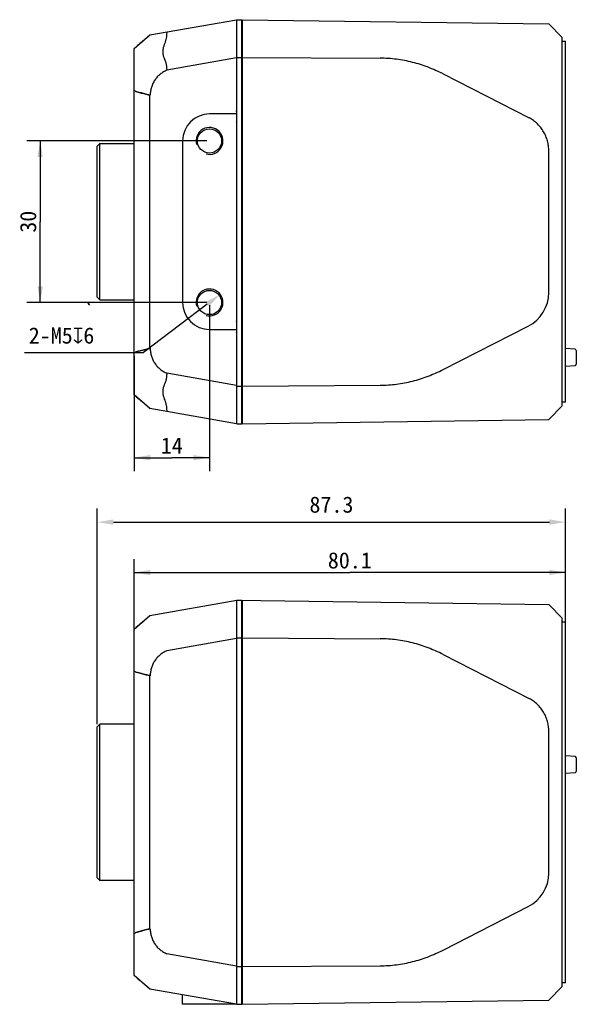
# Model space of a CAD drawing. Header units: millimetres. Extents: x 52 to 372, y 90 to 273.
# Tile 2 of 4: x 156 to 260, y 90 to 273. Entities that reach past the tile are written whole.
import ezdxf
from ezdxf.enums import TextEntityAlignment as Align

# ---------------------------------------------------------------- set-up
doc = ezdxf.new("R2010")
doc.units = ezdxf.units.MM
doc.header["$LTSCALE"] = 23.1
doc.header["$PDMODE"] = 3
doc.header["$PDSIZE"] = 8
doc.layers.get('0').update_dxf_attribs({"linetype": 'CONTINUOUS'})
doc.layers.get('Defpoints').update_dxf_attribs({"linetype": 'CONTINUOUS'})
doc.layers.add('00_COMPONENTS', color=7, linetype='CONTINUOUS')
doc.layers.add('51__DRAFT_DIMS', color=7, linetype='CONTINUOUS')
doc.styles.get("Standard").update_dxf_attribs({"font": 'simfang.ttf'})
doc.dimstyles.new('DIMSTYLE_1', dxfattribs={"dimtxt": 3, "dimasz": 3, "dimexe": 2.5, "dimexo": 0.5, "dimgap": 0.75, "dimtad": 1, "dimdsep": 46, "dimtxsty": 'STANDARD', "dimblk": '_FILLED', "dimblk1": '_FILLED', "dimblk2": '_FILLED', "dimcen": 0.09, "dimclrt": 3, "dimazin": 2, "dimtp": 0.3, "dimtm": 0.3, "dimtfac": 1, "dimtofl": 0, "dimtmove": 0, "dimatfit": 3, "dimldrblk": '_FILLED', "dimfxl": 1, "dimtolj": 1, "dimarcsym": 0})
doc.dimstyles.new('DIMSTYLE_2', dxfattribs={"dimtxt": 3, "dimasz": 3, "dimexe": 2.5, "dimexo": 0.5, "dimgap": 0.75, "dimtad": 1, "dimdsep": 46, "dimtxsty": 'STANDARD', "dimblk": '_FILLED', "dimblk1": '_FILLED', "dimblk2": '_FILLED', "dimcen": 0.09, "dimclrt": 3, "dimazin": 2, "dimtp": 0.2, "dimtm": 0.2, "dimtfac": 1, "dimtofl": 0, "dimtmove": 0, "dimatfit": 3, "dimldrblk": '_FILLED', "dimfxl": 1, "dimtolj": 1, "dimarcsym": 0})
doc.dimstyles.new('DIMSTYLE_3', dxfattribs={"dimtxt": 3, "dimasz": 3, "dimexe": 2.5, "dimexo": 0.5, "dimtad": 1, "dimdsep": 46, "dimtxsty": 'STANDARD', "dimblk": '_FILLED', "dimblk1": '_FILLED', "dimblk2": '_FILLED', "dimcen": 0.09, "dimclrt": 3, "dimazin": 2, "dimtp": 0.1, "dimtm": 0.1, "dimtfac": 1, "dimtofl": 0, "dimtmove": 0, "dimatfit": 1, "dimldrblk": '_FILLED', "dimfxl": 1, "dimtolj": 1, "dimarcsym": 0})

# ---------------------------------------------------------------- blocks, each defined once
blk = doc.blocks.new('_FILLED')
at = {"color": 0, "linetype": 'ByBlock'}
blk.add_solid([(0, 0), (-1, 0.167), (-1, -0.167)], dxfattribs=at)
blk = doc.blocks.new('*D1')
at = {"layer": '51__DRAFT_DIMS', "color": 4}
for p, q in [((177.64, 152.61), (177.64, 172.89)), ((257.74, 145.77), (257.74, 172.89)), ((177.64, 170.39), (217.69, 170.39)), ((257.74, 170.39), (217.69, 170.39))]:
    blk.add_line(p, q, dxfattribs=at)
at = {"layer": '51__DRAFT_DIMS', "color": 4, "xscale": 3, "yscale": 3, "zscale": 3, "rotation": 180}
blk.add_blockref('_FILLED', (177.64, 170.39), dxfattribs=at)
at = {"layer": '51__DRAFT_DIMS', "color": 4, "xscale": 3, "yscale": 3, "zscale": 3}
blk.add_blockref('_FILLED', (257.74, 170.39), dxfattribs=at)
at = {"layer": '51__DRAFT_DIMS', "color": 3}
blk.add_text('80.1', height=3, dxfattribs=at).set_placement((217.69, 171.14), align=Align.CENTER)
blk = doc.blocks.new('*D9')
at = {"layer": '51__DRAFT_DIMS', "color": 0, "lineweight": -2}
for p, q in [((170.81, 142.23), (170.81, 182.24)), ((257.74, 144.23), (257.74, 182.24)), ((173.81, 179.74), (254.74, 179.74))]:
    blk.add_line(p, q, dxfattribs=at)
at = {"layer": 'Defpoints', "color": 0}
for p in [(257.74, 179.74), (257.74, 143.73), (170.81, 141.73)]:
    blk.add_point(p, dxfattribs=at)
at = {"layer": '51__DRAFT_DIMS', "color": 0, "linetype": 'ByBlock', "lineweight": -2, "xscale": 3, "yscale": 3, "zscale": 3}
for p, rotation in [((170.81, 179.74), 180), ((257.74, 179.74), 360)]:
    blk.add_blockref('_FILLED', p, dxfattribs=dict(at, rotation=rotation))
at = {"layer": '51__DRAFT_DIMS', "color": 3, "insert": (214.28, 184.49), "char_height": 3, "attachment_point": 2, "line_spacing_factor": 0.9}
blk.add_mtext('\\A1;87.3{}{{\\H0.7x;}{}}', dxfattribs=at)
blk = doc.blocks.new('*D5')
at = {"layer": '51__DRAFT_DIMS', "color": 4}
for p, q in [((191.14, 250.5), (157.71, 250.5)), ((160.21, 250.5), (160.21, 235.5)), ((160.21, 220.5), (160.21, 235.5)), ((191.14, 220.5), (157.71, 220.5))]:
    blk.add_line(p, q, dxfattribs=at)
at = {"layer": '51__DRAFT_DIMS', "color": 4, "xscale": 3, "yscale": 3, "zscale": 3}
for p, rotation in [((160.21, 250.5), 90), ((160.21, 220.5), 270)]:
    blk.add_blockref('_FILLED', p, dxfattribs=dict(at, rotation=rotation))
at = {"layer": '51__DRAFT_DIMS', "color": 3}
blk.add_text('30', height=3, rotation=90, dxfattribs=at).set_placement((159.46, 235.5), align=Align.CENTER)
blk = doc.blocks.new('*D6')
at = {"layer": '51__DRAFT_DIMS', "color": 4}
for p, q in [((191.64, 220), (191.64, 189.2)), ((177.64, 210.62), (177.64, 189.2)), ((177.64, 191.7), (184.64, 191.7)), ((191.64, 191.7), (184.64, 191.7))]:
    blk.add_line(p, q, dxfattribs=at)
at = {"layer": '51__DRAFT_DIMS', "color": 4, "xscale": 3, "yscale": 3, "zscale": 3, "rotation": 180}
blk.add_blockref('_FILLED', (177.64, 191.7), dxfattribs=at)
at = {"layer": '51__DRAFT_DIMS', "color": 4, "xscale": 3, "yscale": 3, "zscale": 3}
blk.add_blockref('_FILLED', (191.64, 191.7), dxfattribs=at)
at = {"layer": '51__DRAFT_DIMS', "color": 3}
blk.add_text('14', height=3, dxfattribs=at).set_placement((184.64, 192.45), align=Align.CENTER)
blk = doc.blocks.new('*D7')
at = {"layer": '51__DRAFT_DIMS', "color": 0, "lineweight": -2}
for p in [(191.24, 220.2), (157.31, 211.25)]:
    blk.add_line(p, (179.4, 211.25), dxfattribs=at)
at = {"layer": 'Defpoints', "color": 0}
for p in [(193.64, 222.01), (189.65, 218.99)]:
    blk.add_point(p, dxfattribs=at)
at = {"layer": '51__DRAFT_DIMS', "color": 0, "linetype": 'ByBlock', "lineweight": -2, "xscale": 3, "yscale": 3, "zscale": 3, "rotation": 37.05898322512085}
blk.add_blockref('_FILLED', (193.64, 222.01), dxfattribs=at)
at = {"layer": '51__DRAFT_DIMS', "color": 3, "insert": (170.26, 220.38), "char_height": 3, "attachment_point": 3, "line_spacing_factor": 0.9}
blk.add_mtext('\\A1;`\\P2-M{\\A1;5\\Fgdt|c0;x\\fFangSong|b0|i0|c134|p0;6}', dxfattribs=at)

msp = doc.modelspace()

# ---------------------------------------------------------------- linework, layer by layer
at = {"layer": '00_COMPONENTS', "color": 7}
for p, q in [((180.59583, 270.17073), (196.64141, 273)), ((196.64141, 273), (196.64141, 198)), ((196.74141, 198), (196.74141, 273)), ((196.74141, 273), (197.64141, 273)), ((197.64141, 198), (197.64141, 273)), ((197.74141, 198), (197.74141, 273)), ((197.74141, 273), (254.64165, 272.20547)), ((254.64165, 272.20547), (257.14141, 269.67056)), ((177.64141, 267.64979), (180.59583, 270.17073)), ((180.63144, 270.17701), (180.60839, 270.15655)), ((257.14141, 201.32943), (257.14141, 269.67056)), ((257.14141, 269), (257.74141, 269)), ((257.74141, 202), (257.74141, 269)), ((177.64141, 203.35021), (177.64141, 267.64979)), ((196.64141, 265.89524), (183.75075, 263.62227)), ((196.74141, 266), (197.64141, 266)), ((197.74141, 266.25), (197.64141, 266.25)), ((197.74141, 266), (223.33102, 265.85199)), ((197.74141, 263.25), (197.64141, 263.25)), ((234.99946, 262.93788), (251.01519, 254.77188)), ((178.58261, 259.50503), (177.97057, 259.66493)), ((177.97057, 259.66493), (178.58764, 259.50487)), ((180.236, 259.07733), (180.63143, 258.97477)), ((180.59583, 212.0188), (180.59583, 258.9812)), ((180.63143, 258.97477), (180.59583, 258.9812)), ((196.64141, 255.5), (191.64141, 255.5)), ((196.64141, 254.10047), (196.74141, 254.20049)), ((196.64141, 253.98618), (196.74141, 254.0862)), ((186.64141, 250.5), (186.64141, 220.5)), ((170.81141, 249.5), (171.31141, 250)), ((170.81141, 221.5), (170.81141, 249.5)), ((171.31141, 221), (171.31141, 250)), ((171.31141, 250), (177.64141, 250)), ((254.64165, 222.36823), (254.64165, 248.63571)), ((196.74141, 245.22408), (196.64141, 245.22408)), ((197.74141, 245.22408), (197.64141, 245.22408)), ((196.74141, 225.22408), (196.64141, 225.22408)), ((197.74141, 225.22408), (197.64141, 225.22408)), ((170.81141, 221.5), (171.31141, 221)), ((171.31141, 221), (177.64141, 221)), ((196.74141, 216.9138), (196.64141, 217.01382)), ((196.74141, 216.79951), (196.64141, 216.89953)), ((234.99946, 208.06211), (250.81911, 216.12814)), ((191.64141, 215.5), (196.64141, 215.5)), ((180.63144, 212.02523), (180.23601, 211.92267)), ((180.59583, 212.0188), (180.63144, 212.02523)), ((179.29495, 211.67858), (177.9702, 211.33491)), ((179.28732, 211.67837), (180.22187, 211.92226)), ((180.23601, 211.92267), (179.29495, 211.67858)), ((259.50922, 211.82313), (257.74141, 211.9494)), ((259.74141, 211.57377), (259.74141, 209.03933)), ((257.74141, 208.66369), (259.50922, 208.78996)), ((196.64141, 205.10475), (183.75073, 207.37773)), ((197.74141, 207.75), (197.64141, 207.75)), ((196.74141, 205), (197.64141, 205)), ((197.74141, 204.75), (197.64141, 204.75)), ((197.74141, 205), (223.33102, 205.14801)), ((180.59583, 200.82927), (177.64141, 203.35021)), ((257.14141, 201.32943), (254.64165, 198.79453)), ((257.74141, 202), (257.14141, 202)), ((196.64141, 198), (180.59583, 200.82927)), ((180.60837, 200.84342), (180.63143, 200.82299)), ((196.74141, 198), (197.64141, 198)), ((197.74141, 198), (254.64165, 198.79453)), ((180.59583, 162.40147), (196.73069, 165.24648)), ((194.76331, 164.90059), (194.76357, 164.91871)), ((194.76864, 164.90052), (194.76357, 164.91871)), ((196.64141, 165.23074), (196.64141, 90.23074)), ((196.65065, 165.23237), (197.64141, 165.23237)), ((196.73069, 165.24648), (254.64165, 164.43784)), ((196.74141, 90.23237), (196.74141, 165.23237)), ((197.64141, 90.23237), (197.64141, 165.23237)), ((197.74141, 90.23237), (197.74141, 165.23237)), ((196.64141, 163.23237), (196.74141, 163.23237)), ((197.74141, 163.28473), (197.64141, 163.28648)), ((257.14141, 161.90293), (254.64165, 164.43784)), ((177.64141, 159.88053), (180.59583, 162.40147)), ((180.63144, 162.40775), (180.60839, 162.38729)), ((257.14141, 93.5618), (257.14141, 161.90293)), ((257.14141, 161.23237), (257.74141, 161.23237)), ((257.74141, 94.23237), (257.74141, 161.23237)), ((177.64141, 95.58095), (177.64141, 159.88053)), ((196.64141, 158.12598), (183.75075, 155.85301)), ((196.74141, 158.23237), (197.64141, 158.23237)), ((197.74141, 158.48237), (197.64141, 158.48237)), ((197.74141, 158.23237), (223.33102, 158.08436)), ((197.74141, 155.48237), (197.64141, 155.48237)), ((234.99946, 155.17025), (251.01519, 147.00425)), ((177.97057, 151.89567), (178.58764, 151.73561)), ((178.58261, 151.73577), (177.97057, 151.89567)), ((180.236, 151.30807), (180.63143, 151.20551)), ((180.59583, 104.24953), (180.59583, 151.21194)), ((180.63143, 151.20551), (180.59583, 151.21194)), ((170.81141, 141.73074), (171.31141, 142.23074)), ((170.81141, 113.73074), (170.81141, 141.73073)), ((171.31141, 113.23074), (171.31141, 142.23074)), ((177.64141, 142.23074), (171.31141, 142.23074)), ((254.64165, 114.6006), (254.64165, 140.86808)), ((259.50922, 136.25093), (257.74141, 136.3772)), ((259.74141, 136.0015), (259.74141, 133.46712)), ((259.50922, 133.21776), (257.74141, 133.09148)), ((170.81141, 113.73074), (171.31141, 113.23074)), ((177.64141, 113.23074), (171.31141, 113.23074)), ((234.99946, 100.29448), (250.81911, 108.36051)), ((180.63144, 104.25597), (180.23601, 104.1534)), ((180.59583, 104.24953), (180.63144, 104.25597)), ((179.29495, 103.90932), (177.9702, 103.56565)), ((179.28732, 103.90911), (180.22187, 104.153)), ((180.23601, 104.1534), (179.29495, 103.90932)), ((196.64141, 97.33549), (183.75073, 99.60847)), ((197.74141, 99.98237), (197.64141, 99.98237)), ((196.74141, 97.23237), (197.64141, 97.23237)), ((197.74141, 96.98237), (197.64141, 96.98237)), ((197.74141, 97.23237), (223.33102, 97.38037)), ((180.59583, 93.06001), (177.64141, 95.58095)), ((257.14141, 93.5618), (254.64165, 91.0269)), ((257.74141, 94.23237), (257.14141, 94.23237)), ((196.64141, 90.23074), (180.59583, 93.06001)), ((180.60837, 93.07416), (180.63143, 93.05373)), ((186.64141, 90.23074), (186.64141, 91.99401)), ((196.64141, 90.23074), (186.64141, 90.23074)), ((196.74141, 90.23237), (197.64141, 90.23237)), ((197.74141, 90.23237), (254.64165, 91.0269))]:
    msp.add_line(p, q, dxfattribs=at)
at = {"layer": '00_COMPONENTS', "color": 4}
for p, q in [((196.64141, 266.25), (196.74141, 266.25)), ((197.64141, 266.1), (197.74141, 266.1)), ((196.64141, 263.25), (196.74141, 263.25)), ((197.64141, 263.4), (197.74141, 263.4)), ((196.64141, 207.75), (196.74141, 207.75)), ((197.64141, 207.6), (197.74141, 207.6)), ((196.64141, 204.75), (196.74141, 204.75)), ((197.64141, 204.9), (197.74141, 204.9)), ((196.64141, 158.48074), (196.74141, 158.48074)), ((197.64141, 158.33237), (197.74141, 158.33237)), ((196.64141, 155.48074), (196.74141, 155.48074)), ((197.64141, 155.63237), (197.74141, 155.63237)), ((197.64141, 155.48074), (197.74141, 155.48074)), ((196.64141, 99.98074), (196.74141, 99.98074)), ((197.64141, 99.83237), (197.74141, 99.83237)), ((196.64141, 96.98074), (196.74141, 96.98074)), ((197.64141, 97.13237), (197.74141, 97.13237)), ((197.64141, 96.98074), (197.74141, 96.98074))]:
    msp.add_line(p, q, dxfattribs=at)
at = {"layer": '00_COMPONENTS', "color": 7}
for centre in [(191.64141, 250.5), (191.64141, 220.5)]:
    msp.add_circle(centre, 2.25, dxfattribs=at)
for centre, radius, start, end in [((195.24141, 256.51894), 1.5, 338.9758566, 360), ((191.64141, 250.5), 5, 90, 180), ((247.6373, 222.36807), 7.00434, 297.0175773, 0.001331), ((191.64141, 220.5), 5, 180, 270), ((195.24141, 214.48105), 1.5, 0, 21.0241434), ((259.49141, 211.57377), 0.25, 0, 85.9143835), ((259.49141, 209.03933), 0.25, 274.0856165, 360), ((195.8973, 151.51661), 8.49208, 275.0273973, 275.7047629), ((195.54453, 153.77748), 10.78135, 281.2158351, 281.7573935), ((259.49141, 136.00156), 0.25, 0.0000001, 85.9143832), ((259.49141, 133.46712), 0.25, 274.0856168, 359.9999999), ((247.6373, 114.60044), 7.00434, 297.0175773, 0.001331)]:
    msp.add_arc(centre, radius, start, end, dxfattribs=at)
at = {"layer": '00_COMPONENTS', "color": 4}
for centre in [(191.64141, 250.5), (191.64141, 220.5)]:
    msp.add_arc(centre, 2.5, 255, 195, dxfattribs=at)
at = {"layer": '00_COMPONENTS', "color": 7}
for centre, major_axis, start_param, end_param in [((195.74141, 255.91452), (1.12138, 1.65648), -1.293022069, -0.975575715), ((195.74141, 215.08548), (1.12138, -1.65648), 0.975575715, 1.293022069)]:
    msp.add_ellipse(centre, major_axis=major_axis, ratio=0.99973754, start_param=start_param, end_param=end_param, dxfattribs=at)
for points, knots in [([(183.75073, 270.72703), (183.73125, 270.65082), (183.70085, 270.49771), (183.6736, 270.2669), (183.65531, 270.03726), (183.62691, 269.72888), (183.56978, 269.42027), (183.48884, 269.11339), (183.39195, 268.80311), (183.27811, 268.49666), (183.17038, 268.18811), (183.09808, 267.95648), (183.03809, 267.72483), (182.99363, 267.4937), (182.96684, 267.26391), (182.95813, 267.03643), (182.96658, 266.81202), (182.99312, 266.59143), (183.03744, 266.37544), (183.09745, 266.1643), (183.16984, 265.95753), (183.27783, 265.68628), (183.39249, 265.41768), (183.4891, 265.14201), (183.55021, 264.93137), (183.59894, 264.71688), (183.64598, 264.4254), (183.66433, 264.13011), (183.70034, 263.83698), (183.73092, 263.69278), (183.75075, 263.62227)], [0, 0, 0, 0, 0.032251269, 0.06388103, 0.095251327, 0.126704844, 0.190827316, 0.223597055, 0.256810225, 0.324055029, 0.357601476, 0.390802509, 0.423516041, 0.45566026, 0.487226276, 0.518277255, 0.548908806, 0.579204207, 0.609269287, 0.639217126, 0.669131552, 0.699054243, 0.758910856, 0.788825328, 0.818765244, 0.848788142, 0.878956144, 0.939711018, 0.969969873, 1, 1, 1, 1]), ([(179.29495, 269.0451), (179.17998, 268.94804), (178.95363, 268.75608), (178.61848, 268.47252), (178.29168, 268.1982), (178.07629, 268.01876), (177.9702, 267.93034)], [0, 0, 0, 0, 0.260702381, 0.514242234, 0.760701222, 1, 1, 1, 1]), ([(180.23601, 269.83483), (180.08293, 269.70508), (179.76848, 269.44273), (179.45453, 269.17981), (179.29495, 269.0451)], [0, 0, 0, 0, 0.490032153, 1, 1, 1, 1]), ([(180.60839, 270.15655), (180.57855, 270.13013), (180.45535, 270.02182), (180.33074, 269.91513), (180.23601, 269.83483)], [0, 0, 0, 0, 0.242977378, 1, 1, 1, 1]), ([(234.99946, 262.93788), (234.09883, 263.39709), (232.70975, 264.01559), (230.79906, 264.68035), (229.33918, 265.09586), (227.85743, 265.4247), (226.35858, 265.66416), (224.848, 265.81218), (223.83665, 265.84907), (223.33102, 265.85199)], [0, 0, 0, 0, 0.249936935, 0.374949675, 0.499961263, 0.624971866, 0.749981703, 0.874990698, 1, 1, 1, 1]), ([(183.75075, 263.62227), (183.52338, 263.53043), (183.19349, 263.36262), (182.78201, 263.09416), (182.48708, 262.87182), (182.20797, 262.62935), (181.94734, 262.36646), (181.70739, 262.084), (181.48941, 261.78377), (181.29318, 261.46847), (181.11997, 261.13952), (180.97263, 260.79779), (180.85286, 260.44515), (180.76081, 260.08407), (180.69488, 259.71722), (180.65214, 259.34691), (180.63667, 259.09888), (180.63143, 258.97477)], [0, 0, 0, 0, 0.124060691, 0.186231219, 0.24846338, 0.310759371, 0.373125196, 0.435565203, 0.498077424, 0.560656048, 0.623293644, 0.685987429, 0.748730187, 0.811512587, 0.874324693, 0.937156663, 1, 1, 1, 1]), ([(177.97057, 259.66493), (177.9202, 259.70879), (177.81401, 259.78761), (177.69961, 259.85367), (177.64141, 259.88261)], [0, 0, 0, 0, 0.506779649, 1, 1, 1, 1]), ([(180.22186, 259.07774), (180.08531, 259.11356), (179.81206, 259.18468), (179.40227, 259.29159), (178.99247, 259.39845), (178.71922, 259.46948), (178.58261, 259.50503)], [0, 0, 0, 0, 0.250009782, 0.500012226, 0.750012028, 1, 1, 1, 1]), ([(178.58764, 259.50487), (178.73255, 259.46735), (179.01723, 259.39353), (179.43689, 259.28444), (179.84149, 259.17967), (180.10634, 259.11126), (180.236, 259.07733)], [0, 0, 0, 0, 0.263707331, 0.518108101, 0.763881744, 1, 1, 1, 1]), ([(180.59583, 258.9812), (180.53348, 258.99719), (180.40879, 259.02923), (180.28414, 259.06142), (180.22186, 259.07774)], [0, 0, 0, 0, 0.4999435, 1, 1, 1, 1]), ([(254.64165, 248.63571), (254.64165, 248.94707), (254.59983, 249.57054), (254.41383, 250.48858), (254.10681, 251.37368), (253.68526, 252.21028), (253.1557, 252.98302), (252.52841, 253.67882), (251.81392, 254.28446), (251.28793, 254.62174), (251.01519, 254.77188)], [0, 0, 0, 0, 0.125004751, 0.250006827, 0.375008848, 0.500010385, 0.6250105, 0.750008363, 0.875003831, 1, 1, 1, 1]), ([(180.22187, 211.92226), (180.28414, 211.93858), (180.4088, 211.97077), (180.53348, 212.00281), (180.59583, 212.0188)], [0, 0, 0, 0, 0.50005643, 1, 1, 1, 1]), ([(180.63144, 212.02523), (180.63668, 211.90112), (180.65215, 211.65307), (180.69489, 211.28273), (180.76082, 210.91586), (180.85288, 210.55478), (180.97266, 210.20215), (181.11998, 209.86043), (181.29321, 209.53151), (181.4894, 209.21621), (181.70737, 208.91601), (181.94732, 208.63355), (182.20795, 208.37067), (182.48707, 208.1282), (182.78201, 207.90586), (183.19348, 207.6374), (183.52337, 207.46958), (183.75073, 207.37773)], [0, 0, 0, 0, 0.062847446, 0.125683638, 0.188499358, 0.25128356, 0.314025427, 0.376716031, 0.439349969, 0.501924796, 0.564434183, 0.626872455, 0.689238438, 0.751535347, 0.813768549, 0.875939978, 1, 1, 1, 1]), ([(177.64141, 211.11761), (177.69955, 211.14649), (177.81381, 211.21243), (177.91988, 211.29112), (177.9702, 211.33491)], [0, 0, 0, 0, 0.493217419, 1, 1, 1, 1]), ([(177.9702, 211.33491), (178.07996, 211.36356), (178.29942, 211.42108), (178.62868, 211.50704), (178.95801, 211.59269), (179.17755, 211.64982), (179.28732, 211.67837)], [0, 0, 0, 0, 0.250020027, 0.500027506, 0.750015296, 1, 1, 1, 1]), ([(183.75073, 207.37773), (183.73092, 207.30721), (183.70039, 207.163), (183.66447, 206.86985), (183.6462, 206.57455), (183.59918, 206.28306), (183.55045, 206.06857), (183.48933, 205.85793), (183.3927, 205.58226), (183.27797, 205.31369), (183.16998, 205.04245), (183.09754, 204.83569), (183.03752, 204.62456), (182.99316, 204.40857), (182.9666, 204.18798), (182.95813, 203.96358), (182.96682, 203.7361), (182.99359, 203.50631), (183.03802, 203.27519), (183.09798, 203.04355), (183.17024, 202.81191), (183.27797, 202.50337), (183.39174, 202.19691), (183.48861, 201.88663), (183.56953, 201.57974), (183.62668, 201.27114), (183.65512, 200.96275), (183.67347, 200.73311), (183.7008, 200.50228), (183.73125, 200.34918), (183.75075, 200.27297)], [0, 0, 0, 0, 0.030030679, 0.060290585, 0.12104703, 0.151215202, 0.18123807, 0.2111779, 0.241092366, 0.300949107, 0.330871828, 0.36078633, 0.390733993, 0.420798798, 0.451093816, 0.481724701, 0.512775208, 0.544340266, 0.576483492, 0.609195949, 0.64239527, 0.675940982, 0.743182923, 0.776395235, 0.80916462, 0.873287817, 0.904742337, 0.93611434, 0.967746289, 1, 1, 1, 1]), ([(223.33102, 205.14801), (223.83665, 205.15093), (224.848, 205.18782), (226.35858, 205.33584), (227.85743, 205.5753), (229.33918, 205.90414), (230.79906, 206.31965), (232.70975, 206.9844), (234.09883, 207.60291), (234.99946, 208.06211)], [0, 0, 0, 0, 0.125009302, 0.250018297, 0.375028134, 0.500038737, 0.625050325, 0.750063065, 1, 1, 1, 1]), ([(177.97057, 203.06935), (178.06981, 202.98664), (178.27584, 202.81497), (178.48132, 202.64264), (178.58764, 202.55312)], [0, 0, 0, 0, 0.481732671, 1, 1, 1, 1]), ([(178.58764, 202.55312), (178.73279, 202.43089), (179.017, 202.18981), (179.43621, 201.83549), (179.84157, 201.49634), (180.10677, 201.27472), (180.236, 201.16518)], [0, 0, 0, 0, 0.2641888, 0.518850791, 0.764146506, 1, 1, 1, 1]), ([(180.236, 201.16518), (180.26817, 201.13791), (180.39313, 201.03162), (180.51716, 200.92424), (180.60839, 200.84344)], [0, 0, 0, 0, 0.257079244, 1, 1, 1, 1]), ([(179.29495, 161.27583), (179.17998, 161.17878), (178.95363, 160.98682), (178.61848, 160.70325), (178.29168, 160.42894), (178.07629, 160.2495), (177.9702, 160.16108)], [0, 0, 0, 0, 0.260702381, 0.514242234, 0.760701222, 1, 1, 1, 1]), ([(180.23601, 162.06557), (180.08293, 161.93582), (179.76848, 161.67347), (179.45453, 161.41054), (179.29495, 161.27583)], [0, 0, 0, 0, 0.490032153, 1, 1, 1, 1]), ([(180.60839, 162.38729), (180.57855, 162.36087), (180.45535, 162.25256), (180.33074, 162.14587), (180.23601, 162.06557)], [0, 0, 0, 0, 0.242977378, 1, 1, 1, 1]), ([(234.99946, 155.17025), (234.09883, 155.62946), (232.70975, 156.24796), (230.79906, 156.91271), (229.33918, 157.32822), (227.85743, 157.65707), (226.35858, 157.89653), (224.848, 158.04455), (223.83665, 158.08144), (223.33102, 158.08436)], [0, 0, 0, 0, 0.249936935, 0.374949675, 0.499961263, 0.624971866, 0.749981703, 0.874990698, 1, 1, 1, 1]), ([(183.75075, 155.85301), (183.52338, 155.76117), (183.19349, 155.59336), (182.78201, 155.3249), (182.48708, 155.10256), (182.20797, 154.86009), (181.94734, 154.59719), (181.70739, 154.31474), (181.48941, 154.01451), (181.29318, 153.69921), (181.11997, 153.37026), (180.97263, 153.02853), (180.85286, 152.67589), (180.76081, 152.31481), (180.69488, 151.94796), (180.65214, 151.57765), (180.63667, 151.32962), (180.63143, 151.20551)], [0, 0, 0, 0, 0.124060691, 0.186231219, 0.24846338, 0.310759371, 0.373125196, 0.435565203, 0.498077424, 0.560656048, 0.623293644, 0.685987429, 0.748730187, 0.811512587, 0.874324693, 0.937156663, 1, 1, 1, 1]), ([(177.97057, 151.89567), (177.9202, 151.93953), (177.81401, 152.01835), (177.69961, 152.08441), (177.64141, 152.11335)], [0, 0, 0, 0, 0.506779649, 1, 1, 1, 1]), ([(180.22186, 151.30848), (180.08531, 151.3443), (179.81206, 151.41541), (179.40227, 151.52232), (178.99247, 151.62919), (178.71922, 151.70022), (178.58261, 151.73577)], [0, 0, 0, 0, 0.250009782, 0.500012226, 0.750012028, 1, 1, 1, 1]), ([(178.58764, 151.73561), (178.73255, 151.69809), (179.01723, 151.62427), (179.43689, 151.51518), (179.84149, 151.41041), (180.10634, 151.342), (180.236, 151.30807)], [0, 0, 0, 0, 0.263707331, 0.518108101, 0.763881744, 1, 1, 1, 1]), ([(180.59583, 151.21194), (180.53348, 151.22793), (180.40879, 151.25997), (180.28414, 151.29215), (180.22186, 151.30848)], [0, 0, 0, 0, 0.4999435, 1, 1, 1, 1]), ([(254.64165, 140.86808), (254.64165, 141.17943), (254.59983, 141.80291), (254.41383, 142.72095), (254.10681, 143.60605), (253.68526, 144.44264), (253.1557, 145.21539), (252.52841, 145.91119), (251.81392, 146.51683), (251.28793, 146.85411), (251.01519, 147.00425)], [0, 0, 0, 0, 0.125004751, 0.250006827, 0.375008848, 0.500010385, 0.6250105, 0.750008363, 0.875003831, 1, 1, 1, 1]), ([(180.22187, 104.153), (180.28414, 104.16932), (180.4088, 104.20151), (180.53348, 104.23355), (180.59583, 104.24953)], [0, 0, 0, 0, 0.50005643, 1, 1, 1, 1]), ([(180.63144, 104.25597), (180.63668, 104.13185), (180.65215, 103.88381), (180.69489, 103.51347), (180.76082, 103.1466), (180.85288, 102.78552), (180.97266, 102.43289), (181.11998, 102.09117), (181.29321, 101.76225), (181.4894, 101.44695), (181.70737, 101.14675), (181.94732, 100.86429), (182.20795, 100.60141), (182.48707, 100.35894), (182.78201, 100.1366), (183.19348, 99.86814), (183.52337, 99.70031), (183.75073, 99.60847)], [0, 0, 0, 0, 0.062847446, 0.125683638, 0.188499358, 0.25128356, 0.314025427, 0.376716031, 0.439349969, 0.501924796, 0.564434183, 0.626872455, 0.689238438, 0.751535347, 0.813768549, 0.875939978, 1, 1, 1, 1]), ([(177.64141, 103.34835), (177.69955, 103.37723), (177.81381, 103.44317), (177.91988, 103.52186), (177.9702, 103.56565)], [0, 0, 0, 0, 0.493217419, 1, 1, 1, 1]), ([(177.9702, 103.56565), (178.07996, 103.5943), (178.29942, 103.65182), (178.62868, 103.73778), (178.95801, 103.82343), (179.17755, 103.88056), (179.28732, 103.90911)], [0, 0, 0, 0, 0.250020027, 0.500027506, 0.750015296, 1, 1, 1, 1]), ([(223.33102, 97.38037), (223.83665, 97.3833), (224.848, 97.42018), (226.35858, 97.5682), (227.85743, 97.80767), (229.33918, 98.13651), (230.79906, 98.55202), (232.70975, 99.21677), (234.09883, 99.83527), (234.99946, 100.29448)], [0, 0, 0, 0, 0.125009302, 0.250018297, 0.375028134, 0.500038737, 0.625050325, 0.750063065, 1, 1, 1, 1]), ([(177.97057, 95.30008), (178.06981, 95.21738), (178.27584, 95.04571), (178.48132, 94.87338), (178.58764, 94.78386)], [0, 0, 0, 0, 0.481732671, 1, 1, 1, 1]), ([(178.58764, 94.78386), (178.73279, 94.66162), (179.017, 94.42054), (179.43621, 94.06623), (179.84157, 93.72708), (180.10677, 93.50546), (180.236, 93.39592)], [0, 0, 0, 0, 0.2641888, 0.518850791, 0.764146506, 1, 1, 1, 1]), ([(180.236, 93.39592), (180.26817, 93.36865), (180.39313, 93.26236), (180.51716, 93.15498), (180.60839, 93.07418)], [0, 0, 0, 0, 0.257079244, 1, 1, 1, 1])]:
    msp.add_open_spline(points, degree=3, knots=knots, dxfattribs=at)

# ---------------------------------------------------------------- dimensions: what is measured, and where the dimension line sits
at = {"layer": '51__DRAFT_DIMS', "color": 4}
dim = msp.add_linear_dim(base=(160.20687, 220.5), p1=(191.64141, 250.5), p2=(191.64141, 220.5), angle=270, dimstyle='DIMSTYLE_2', dxfattribs=at)
dim.commit()
dim.dimension.update_dxf_attribs({"geometry": '*D5', "text_midpoint": (160.20687, 235.49121), "dimtype": 160})
dim = msp.add_diameter_dim_2p(p1=(189.64637, 218.99341), p2=(193.63645, 222.00659), text='`\\P2-M{\\A1;<>\\Fgdt|c0;x\\fFangSong|b0|i0|c134|p0;6}', dimstyle='DIMSTYLE_3', override={"dimtih": 1, "dimtoh": 1, "dimpost": '<>', "dimtxsty": 'STANDARD'}, dxfattribs=at)
dim.commit()
dim.dimension.update_dxf_attribs({"geometry": '*D7', "text_midpoint": (163.78652, 211.25475), "dimtype": 163})
for base, p1, p2, dimstyle, picture, middle in [((191.64141, 191.69829), (177.64141, 211.11761), (191.64141, 220.5), 'DIMSTYLE_2', '*D6', (184.78497, 191.69829)), ((257.74141, 170.38897), (177.64141, 152.11335), (257.74141, 145.27443), 'DIMSTYLE_1', '*D1', (217.52441, 170.38897))]:
    dim = msp.add_linear_dim(base=base, p1=p1, p2=p2, dimstyle=dimstyle, dxfattribs=at)
    dim.commit()
    dim.dimension.update_dxf_attribs({"geometry": picture, "text_midpoint": middle, "dimtype": 160})
dim = msp.add_linear_dim(base=(257.74141, 179.74077), p1=(170.81141, 141.73074), p2=(257.74141, 143.73434), text='87.3{}{{\\H0.7x;}{}}', dimstyle='DIMSTYLE_1', override={"dimdec": 4}, dxfattribs=at)
dim.commit()
dim.dimension.update_dxf_attribs({"geometry": '*D9', "text_midpoint": (214.27641, 182.49077)})

doc.saveas('drawing.dxf')
